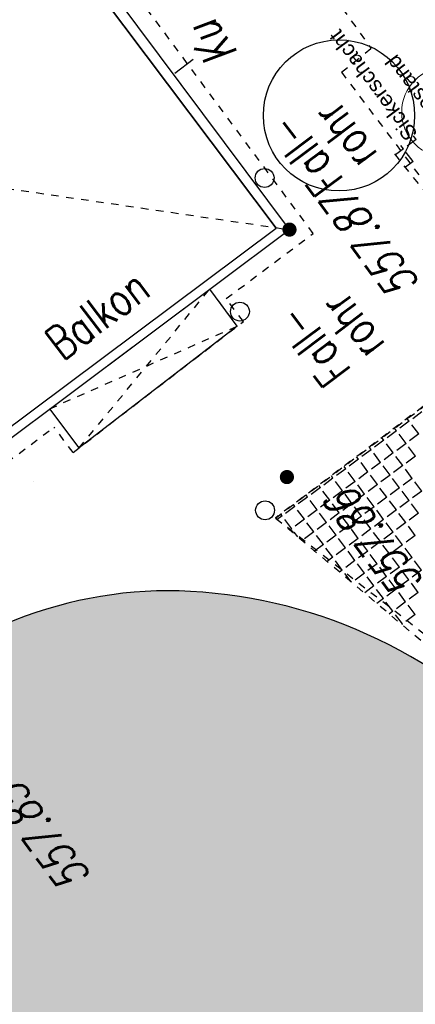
# Model space of a CAD drawing. Header units: metres. Extents: x 2 to 485, y 6 to 594.
# Tile 56 of 176: x 246 to 251, y 202 to 216. Entities that reach past the tile are written whole.
import ezdxf
from ezdxf.enums import TextEntityAlignment as Align

# ---------------------------------------------------------------- set-up
doc = ezdxf.new("R2010")
doc.units = ezdxf.units.M
doc.header["$LTSCALE"] = 0.0125
for name, pattern in [('260241_A_bea$0$GESTRICHELTX2', [0.7, 0.5, -0.2]), ('260241_A_bea$0$PUNKTIERT', [0.2, 0, -0.2]), ('GESTRICHELT', [0.4, 0.2, -0.2]), ('GEWOFAG_Hof 3_141022_Grundriss_bea$0$AUSGEZOGEN', [0]), ('GEWOFAG_Hof 3_141022_Grundriss_bea$0$VERDECKT2_S2', [0.15, 0.1, -0.05])]:
    doc.linetypes.add(name, pattern=pattern)
for name, color, linetype in [('260241_A_bea$0$B10_GEBAEUDE', 1, 'Continuous'), ('260241_A_bea$0$B13_GEB_ZUBEHOER', 12, 'Continuous'), ('260241_A_bea$0$B14_GEB_ZUB_GESTR', 12, 'Continuous'), ('260241_A_bea$0$B15_GEB_TXT', 12, 'Continuous'), ('260241_A_bea$0$B25_EINFASS_GEPKT', 7, '260241_A_bea$0$PUNKTIERT'), ('260241_A_bea$0$B28_VEINFASS_TXT', 5, 'Continuous'), ('260241_A_bea$0$B30_BEWSYM', 3, 'Continuous'), ('260241_A_bea$0$B34_ZUBEHOER_1', 6, 'Continuous'), ('260241_A_bea$0$B53_HAUPTHOEHEN', 4, 'Continuous'), ('260241_A_bea$0$B54_HOEHEN', 253, 'Continuous'), ('f_baum', 3, 'Continuous'), ('f_feuerwehr', 10, 'Continuous'), ('f_schraff', 251, 'Continuous'), ('f_weg', 2, 'Continuous')]:
    doc.layers.add(name, color=color, linetype=linetype)
doc.layers.add('260241_A_bea$0$f_fill_baum', color=86, linetype='Continuous', lineweight=18)
doc.layers.add('GEWOFAG_Hof 3_141022_Grundriss_bea$0$STANDARD', color=7, linetype='GEWOFAG_Hof 3_141022_Grundriss_bea$0$AUSGEZOGEN', lineweight=13)
doc.styles.add('260241_A_bea$0$ROMANS', font='ROMANS')
doc.styles.add('GEWOFAG_Hof 3_141022_Grundriss_bea$0$ARIAL', font='arial.ttf')

# ---------------------------------------------------------------- blocks, each defined once
blk = doc.blocks.new('260241_A_bea$0$HOEHENPKT_ZENTR')
at = {"const_width": 0.75}
blk.add_lwpolyline([(-0.375, 0, 1), (0.375, 0, 1)], format="xyb", close=True, dxfattribs=at)

msp = doc.modelspace()

# ---------------------------------------------------------------- hatches: boundary and pattern name
at = {"layer": '260241_A_bea$0$f_fill_baum'}
h = msp.add_hatch(color=256, dxfattribs=at)
h.dxf.hatch_style = 1
edge = h.paths.add_edge_path()
edge.add_arc((249.026, 202.414), 6.513, 228.1144, 265.4581)
edge.add_arc((248.95, 201.461), 5.557, 265.4581, 306.0152)
edge.add_arc((249.015, 201.373), 5.448, 306.0152, 356.1012)
edge.add_arc((247.981, 201.443), 6.484, 356.1012, 401.7609)
edge.add_arc((247.939, 201.406), 6.54, 41.7609, 86.9249)
edge.add_arc((247.996, 202.456), 5.489, 86.9249, 136.4882)
edge.add_arc((248.052, 202.403), 5.566, 136.4882, 184.3701)
edge.add_arc((249.087, 202.482), 6.604, 184.3701, 228.1144)

# ---------------------------------------------------------------- linework, layer by layer
at = {"color": 252, "lineweight": -2}
msp.add_circle((249.274, 209.01), 0.125, dxfattribs=at)
at = {"color": 252}
for centre in [(249.268, 213.407), (248.942, 211.639)]:
    msp.add_ellipse(centre, major_axis=(0.0884, 0.0884), ratio=1, start_param=5.497787, end_param=11.780972, dxfattribs=at)
at = {"layer": '260241_A_bea$0$B10_GEBAEUDE', "color": 7, "linetype": 'Continuous'}
for p, q in [((249.421, 212.743), (243.158, 221.069)), ((213.27, 185.701), (249.421, 212.743))]:
    msp.add_line(p, q, dxfattribs=at)
at = {"layer": '260241_A_bea$0$B13_GEB_ZUBEHOER', "color": 7, "linetype": 'Continuous'}
for p, q in [((249.597, 212.724), (243.27, 221.209)), ((213.238, 185.527), (249.597, 212.724)), ((248.907, 211.448), (248.542, 211.936)), ((248.907, 211.448), (246.816, 209.835)), ((246.816, 209.835), (246.428, 210.354))]:
    msp.add_line(p, q, dxfattribs=at)
at = {"layer": '260241_A_bea$0$B14_GEB_ZUB_GESTR', "color": 7, "linetype": '260241_A_bea$0$GESTRICHELTX2'}
for p, q in [((242.092, 213.82), (249.597, 212.724)), ((246.816, 209.835), (248.542, 211.936)), ((246.428, 210.354), (248.907, 211.448))]:
    msp.add_line(p, q, dxfattribs=at)
at = {"layer": '260241_A_bea$0$B25_EINFASS_GEPKT', "color": 7, "linetype": '260241_A_bea$0$PUNKTIERT', "ltscale": 0.5}
for p, q in [((245.653, 222.163), (250.676, 215.12)), ((249.911, 212.673), (243.698, 221.067)), ((250.284, 214.807), (250.676, 215.12)), ((250.284, 214.807), (252.799, 211.469)), ((248.76, 211.811), (249.911, 212.673)), ((248.987, 211.508), (248.76, 211.811)), ((246.735, 209.775), (248.987, 211.508)), ((252.799, 211.469), (249.411, 208.908)), ((241.697, 206.528), (246.485, 210.11)), ((246.735, 209.775), (246.485, 210.11)), ((249.411, 208.908), (253.737, 205.538))]:
    msp.add_line(p, q, dxfattribs=at)
at = {"layer": '260241_A_bea$0$B28_VEINFASS_TXT', "color": 252, "linetype": 'Continuous'}
msp.add_line((248.079, 214.794), (248.322, 214.979), dxfattribs=at)
at = {"layer": '260241_A_bea$0$B30_BEWSYM'}
msp.add_lwpolyline([(244.678, 197.565, 0.1644), (248.51, 195.922, 0.178834), (252.218, 196.966, 0.222089), (254.45, 201.002, 0.201906), (252.817, 205.762, 0.199656), (248.29, 207.937, 0.219697), (244.015, 206.235, 0.212018), (242.502, 201.979, 0.193223)], format="xyb", close=True, dxfattribs=at)
at = {"layer": 'f_baum'}
msp.add_circle((250.252, 214.235), 1, dxfattribs=at)
at = {"layer": 'f_feuerwehr', "linetype": 'GESTRICHELT'}
for p, q in [((252.803, 211.464), (250.963, 213.757)), ((249.411, 208.908), (252.803, 211.464)), ((256.378, 203.033), (249.411, 208.908))]:
    msp.add_line(p, q, dxfattribs=at)
at = {"layer": 'f_schraff', "linetype": 'Continuous'}
for p, q in [((251.273, 213.918), (251.151, 213.826)), ((251.273, 213.918), (251.239, 213.964)), ((251.105, 213.792), (250.998, 213.713)), ((251.105, 213.792), (251.071, 213.838)), ((251.231, 213.624), (251.14, 213.746)), ((251.231, 213.624), (251.13, 213.549)), ((251.348, 210.313), (251.226, 210.222)), ((251.18, 210.188), (251.058, 210.097)), ((251.18, 210.188), (251.155, 210.222)), ((251.306, 210.02), (251.214, 210.142)), ((251.012, 210.063), (250.89, 209.971)), ((251.012, 210.063), (250.987, 210.096)), ((251.138, 209.895), (251.046, 210.017)), ((251.306, 210.02), (251.183, 209.929)), ((250.844, 209.937), (250.722, 209.846)), ((250.844, 209.937), (250.82, 209.97)), ((250.97, 209.769), (250.878, 209.891)), ((251.138, 209.895), (251.015, 209.803)), ((250.676, 209.812), (250.554, 209.721)), ((250.676, 209.812), (250.653, 209.844)), ((250.802, 209.644), (250.711, 209.766)), ((250.97, 209.769), (250.847, 209.678)), ((251.263, 209.727), (251.172, 209.849)), ((250.508, 209.687), (250.386, 209.595)), ((250.508, 209.687), (250.485, 209.718)), ((250.634, 209.519), (250.543, 209.641)), ((250.802, 209.644), (250.68, 209.553)), ((251.095, 209.601), (251.004, 209.723)), ((251.263, 209.727), (251.141, 209.635)), ((250.34, 209.561), (250.218, 209.47)), ((250.34, 209.561), (250.318, 209.591)), ((250.466, 209.393), (250.375, 209.515)), ((250.634, 209.519), (250.512, 209.427)), ((250.927, 209.476), (250.836, 209.598)), ((251.095, 209.601), (250.973, 209.51)), ((251.22, 209.433), (251.129, 209.555)), ((250.172, 209.436), (250.05, 209.345)), ((250.172, 209.436), (250.151, 209.465)), ((250.298, 209.268), (250.207, 209.39)), ((250.466, 209.393), (250.344, 209.302)), ((250.759, 209.351), (250.637, 209.26)), ((250.759, 209.351), (250.668, 209.473)), ((250.927, 209.476), (250.805, 209.385)), ((251.052, 209.308), (250.961, 209.43)), ((251.22, 209.433), (251.098, 209.342)), ((251.346, 209.265), (251.254, 209.388)), ((250.005, 209.311), (249.882, 209.22)), ((250.005, 209.311), (249.983, 209.339)), ((250.13, 209.143), (250.039, 209.265)), ((250.298, 209.268), (250.176, 209.177)), ((250.423, 209.1), (250.332, 209.222)), ((250.591, 209.225), (250.469, 209.134)), ((250.591, 209.225), (250.5, 209.348)), ((250.884, 209.183), (250.793, 209.305)), ((251.052, 209.308), (250.93, 209.217)), ((251.178, 209.14), (251.086, 209.262)), ((251.346, 209.265), (251.223, 209.174)), ((249.837, 209.185), (249.714, 209.094)), ((249.837, 209.185), (249.816, 209.213)), ((249.962, 209.017), (249.871, 209.14)), ((250.13, 209.143), (250.008, 209.052)), ((250.255, 208.975), (250.164, 209.097)), ((250.423, 209.1), (250.301, 209.009)), ((250.716, 209.057), (250.625, 209.18)), ((250.884, 209.183), (250.762, 209.092)), ((251.01, 209.015), (250.919, 209.137)), ((251.178, 209.14), (251.055, 209.049)), ((251.303, 208.972), (251.212, 209.094)), ((249.501, 208.935), (249.481, 208.961)), ((249.669, 209.06), (249.546, 208.969)), ((249.669, 209.06), (249.649, 209.087)), ((249.794, 208.892), (249.703, 209.014)), ((249.962, 209.017), (249.84, 208.926)), ((250.087, 208.849), (249.996, 208.972)), ((250.255, 208.975), (250.133, 208.884)), ((250.548, 208.932), (250.457, 209.054)), ((250.716, 209.057), (250.594, 208.966)), ((250.842, 208.889), (250.751, 209.012)), ((251.01, 209.015), (250.887, 208.924)), ((251.135, 208.847), (251.044, 208.969)), ((251.303, 208.972), (251.181, 208.881)), ((249.501, 208.935), (249.436, 208.887)), ((249.626, 208.767), (249.535, 208.889)), ((249.794, 208.892), (249.672, 208.801)), ((249.919, 208.724), (249.828, 208.846)), ((250.087, 208.849), (249.965, 208.758)), ((250.38, 208.807), (250.289, 208.929)), ((250.548, 208.932), (250.426, 208.841)), ((250.674, 208.764), (250.583, 208.886)), ((250.842, 208.889), (250.72, 208.798)), ((250.967, 208.722), (250.876, 208.844)), ((251.135, 208.847), (251.013, 208.756)), ((249.626, 208.767), (249.601, 208.748)), ((249.706, 208.66), (249.66, 208.721)), ((249.919, 208.724), (249.797, 208.633)), ((250.213, 208.681), (250.121, 208.804)), ((250.38, 208.807), (250.258, 208.716)), ((250.506, 208.639), (250.415, 208.761)), ((250.674, 208.764), (250.552, 208.673)), ((250.799, 208.596), (250.708, 208.718)), ((250.967, 208.722), (250.845, 208.63)), ((251.26, 208.679), (251.169, 208.801)), ((250.045, 208.556), (249.953, 208.678)), ((250.213, 208.681), (250.09, 208.59)), ((250.338, 208.514), (250.247, 208.636)), ((250.506, 208.639), (250.384, 208.548)), ((250.631, 208.471), (250.54, 208.593)), ((250.799, 208.596), (250.677, 208.505)), ((251.092, 208.554), (251.001, 208.676)), ((251.26, 208.679), (251.138, 208.588)), ((250.045, 208.556), (249.93, 208.471)), ((250.17, 208.388), (250.079, 208.51)), ((250.338, 208.514), (250.216, 208.422)), ((250.463, 208.346), (250.372, 208.468)), ((250.631, 208.471), (250.509, 208.38)), ((250.924, 208.428), (250.833, 208.55)), ((251.092, 208.554), (250.97, 208.462)), ((251.218, 208.386), (251.126, 208.508)), ((250.17, 208.388), (250.095, 208.332)), ((250.295, 208.22), (250.204, 208.342)), ((250.463, 208.346), (250.341, 208.254)), ((250.756, 208.303), (250.665, 208.425)), ((250.924, 208.428), (250.802, 208.337)), ((251.05, 208.26), (250.959, 208.382)), ((251.218, 208.386), (251.095, 208.294)), ((251.343, 208.218), (251.252, 208.34)), ((250.295, 208.22), (250.259, 208.193)), ((250.588, 208.178), (250.466, 208.086)), ((250.588, 208.178), (250.497, 208.3)), ((250.756, 208.303), (250.634, 208.212)), ((250.882, 208.135), (250.791, 208.257)), ((251.05, 208.26), (250.928, 208.169)), ((251.175, 208.092), (251.084, 208.214)), ((251.343, 208.218), (251.221, 208.127)), ((250.411, 208.065), (250.329, 208.174)), ((250.714, 208.01), (250.623, 208.132)), ((250.882, 208.135), (250.76, 208.044)), ((251.007, 207.967), (250.916, 208.089)), ((251.175, 208.092), (251.053, 208.001)), ((251.3, 207.924), (251.209, 208.047)), ((250.714, 208.01), (250.592, 207.919)), ((250.839, 207.842), (250.748, 207.964)), ((251.007, 207.967), (250.885, 207.876)), ((251.132, 207.799), (251.041, 207.921)), ((251.3, 207.924), (251.178, 207.833)), ((250.839, 207.842), (250.753, 207.777)), ((250.964, 207.674), (250.873, 207.796)), ((251.132, 207.799), (251.01, 207.708)), ((250.964, 207.674), (250.917, 207.638)), ((251.258, 207.631), (251.167, 207.753)), ((251.09, 207.506), (250.999, 207.628)), ((251.258, 207.631), (251.136, 207.54)), ((251.09, 207.506), (251.082, 207.5))]:
    msp.add_line(p, q, dxfattribs=at)
at = {"layer": 'f_weg'}
msp.add_line((243.361, 220.799), (249.421, 212.743), dxfattribs=at)
at = {"layer": 'GEWOFAG_Hof 3_141022_Grundriss_bea$0$STANDARD', "color": 7, "linetype": 'GEWOFAG_Hof 3_141022_Grundriss_bea$0$AUSGEZOGEN', "lineweight": 18}
for p, q in [((248.542, 211.936), (247.194, 210.927)), ((246.214, 209.387), (246.214, 209.388))]:
    msp.add_line(p, q, dxfattribs=at)
at = {"layer": 'GEWOFAG_Hof 3_141022_Grundriss_bea$0$STANDARD', "color": 7, "linetype": 'GEWOFAG_Hof 3_141022_Grundriss_bea$0$VERDECKT2_S2', "lineweight": 18}
for p, q in [((248.542, 211.936), (248.907, 211.448)), ((248.907, 211.448), (247.573, 210.42))]:
    msp.add_line(p, q, dxfattribs=at)
at = {"layer": 'GEWOFAG_Hof 3_141022_Grundriss_bea$0$STANDARD', "color": 7, "linetype": 'GEWOFAG_Hof 3_141022_Grundriss_bea$0$AUSGEZOGEN', "lineweight": 13}
msp.add_circle((251.681, 214.279), 0.6, dxfattribs=at)

# ---------------------------------------------------------------- block references
at = {"layer": '260241_A_bea$0$B54_HOEHEN', "color": 252, "xscale": 0.125, "yscale": 0.125}
for p in [(249.597, 212.724), (249.563, 209.45)]:
    msp.add_blockref('260241_A_bea$0$HOEHENPKT_ZENTR', p, dxfattribs=at)

# ---------------------------------------------------------------- texts
at = {"layer": '260241_A_bea$0$B15_GEB_TXT', "color": 7, "style": '260241_A_bea$0$ROMANS', "width": 0.75}
msp.add_text('Balkon', height=0.45, rotation=36.9665, dxfattribs=at).set_placement((246.597, 210.974))
at = {"layer": '260241_A_bea$0$B28_VEINFASS_TXT', "color": 252, "style": '260241_A_bea$0$ROMANS', "oblique": 15, "width": 0.75}
msp.add_text('Ku', height=0.45, rotation=125.3767, dxfattribs=at).set_placement((248.757, 215.3), align=Align.CENTER)
at = {"layer": '260241_A_bea$0$B34_ZUBEHOER_1', "color": 252, "style": '260241_A_bea$0$ROMANS', "width": 0.75}
for s, rotation, p in [('rohr', 126.6418, (250.774, 213.722)), ('Fall-', 126.6418, (250.322, 213.386)), ('rohr', 126.8917, (250.876, 211.2)), ('Fall-', 126.8917, (250.427, 210.862))]:
    msp.add_text(s, height=0.45, rotation=rotation, dxfattribs=at).set_placement(p)
at = {"layer": '260241_A_bea$0$B53_HAUPTHOEHEN', "color": 252, "style": '260241_A_bea$0$ROMANS', "oblique": 15, "width": 0.75}
msp.add_text('557.87', height=0.45, rotation=126.0933, dxfattribs=at).set_placement((250.03, 213.029), align=Align.TOP_RIGHT)
msp.add_text('557.86', height=0.45, rotation=126.6418, dxfattribs=at).set_placement((250.253, 209.205), align=Align.MIDDLE_RIGHT)
msp.add_text('557.85', height=0.45, rotation=126.6418, dxfattribs=at).set_placement((246.038, 205.445), align=Align.RIGHT)
at = {"layer": 'GEWOFAG_Hof 3_141022_Grundriss_bea$0$STANDARD', "color": 7, "linetype": 'GEWOFAG_Hof 3_141022_Grundriss_bea$0$AUSGEZOGEN', "lineweight": 13, "insert": (251.141, 213.876), "char_height": 0.2, "width": 1.84702, "attachment_point": 1, "rotation": 126.7221, "line_spacing_factor": 1.204819, "style": 'GEWOFAG_Hof 3_141022_Grundriss_bea$0$ARIAL'}
msp.add_mtext('{\\fArial|i0|b0;\\H0.200000;\\W1.000000;\\C7;Sickerschacht}\\P{\\fArial|i0|b0;\\H0.200000;\\W1.000000;\\C7;Bestand}\\P', dxfattribs=at)

doc.saveas('drawing.dxf')
